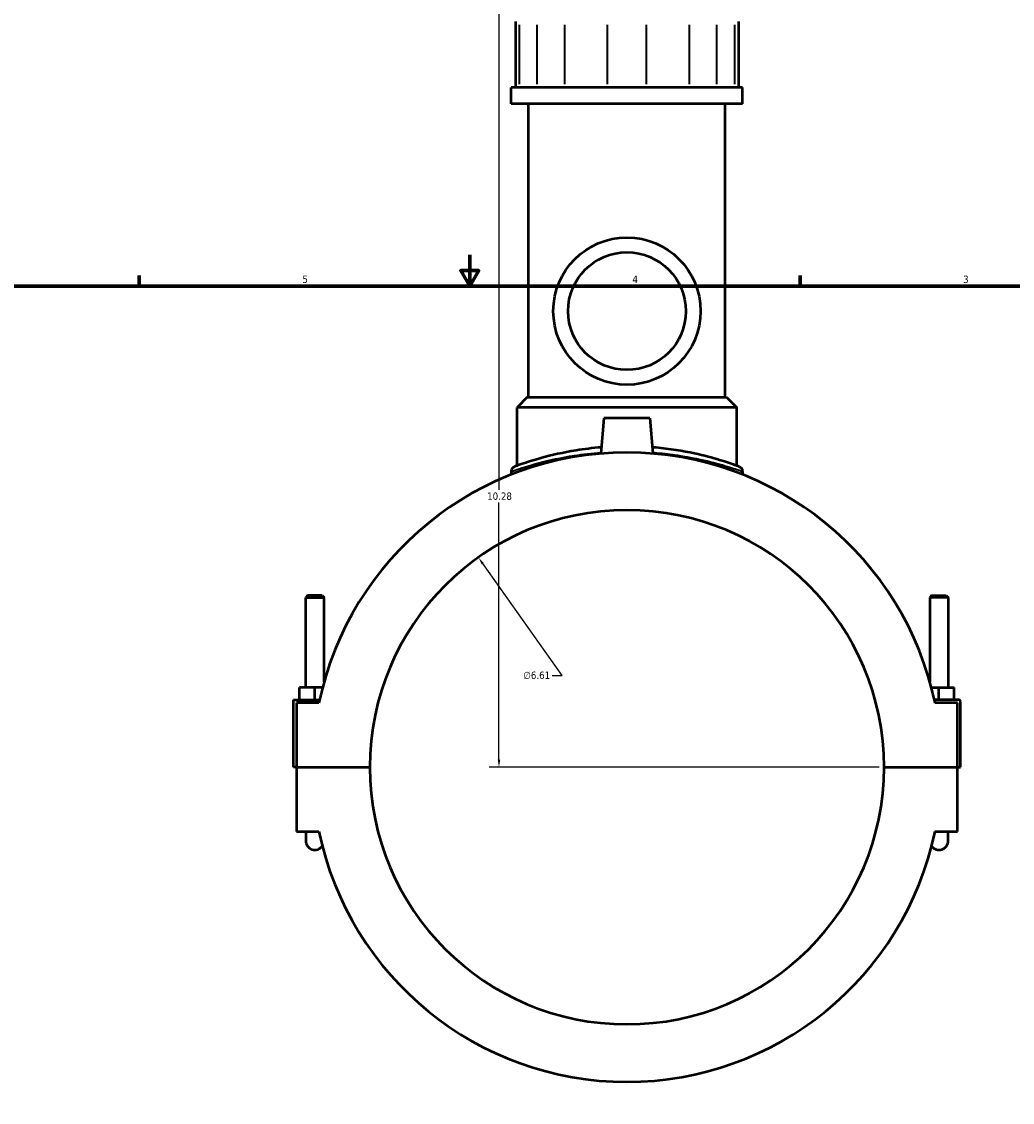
# Model space of a CAD drawing. Header units: inches. Extents: x -1.5 to 49.5, y -2 to 48.7.
# Tile 3 of 8: x 11.2 to 24, y 10.5 to 24.4. Entities that reach past the tile are written whole.
import ezdxf

# ---------------------------------------------------------------- set-up
doc = ezdxf.new("R2010")
doc.units = ezdxf.units.IN
doc.header["$MEASUREMENT"] = 0
for name, color, linetype, lineweight in [('Border (ANSI)', 7, 'Continuous', 70), ('Dimension (ANSI)', 7, 'Continuous', 25), ('Visible (ANSI)', 7, 'Continuous', 50), ('Visible Narrow (ANSI)', 7, 'Continuous', 35)]:
    doc.layers.add(name, color=color, linetype=linetype, lineweight=lineweight)
doc.styles.add('Note Text (ANSI)', font='tahoma.ttf')
doc.dimstyles.new('Default (ANSI)', dxfattribs={"dimtxt": 0.094488, "dimasz": 0.098425, "dimexe": 0.125, "dimexo": 0.0625, "dimgap": 0.031496, "dimtad": 0, "dimtih": 1, "dimtoh": 1, "dimrnd": 1e-08, "dimzin": 4, "dimdsep": 46, "dimtxsty": 'Note Text (ANSI)', "dimcen": 0.09, "dimdle": 0.393701, "dimclrd": 256, "dimclre": 256, "dimclrt": 5, "dimadec": 0, "dimazin": 1, "dimtfac": 1, "dimtofl": 0, "dimtmove": 0, "dimatfit": 3, "dimfxl": 1, "dimtolj": 1, "dimtzin": 4, "dimlwd": -1, "dimlwe": -1, "dimarcsym": 0})

# ---------------------------------------------------------------- blocks, each defined once
blk = doc.blocks.new('Borders Default Border')
at = {"layer": 'Border (ANSI)'}
for p, q in [((12.75, 21), (12.75, 21.134)), ((21.25, 21), (21.25, 21.134))]:
    blk.add_line(p, q, dxfattribs=at)
at = {"layer": 'Border (ANSI)', "flags": 128}
for points in [[(17, 21.4), (17, 21), (16.885, 21.2), (17.115, 21.2), (17, 21)], [(0.5, 1), (0.5, 21), (33.5, 21), (33.5, 1), (0.5, 1)]]:
    blk.add_lwpolyline(points, dxfattribs=at)
at = {"layer": 'Border (ANSI)', "color": 5, "true_color": 0x0000ff, "char_height": 0.0945, "attachment_point": 7, "style": 'Note Text (ANSI)'}
for s, insert in [('5', (14.847, 21.038)), ('4', (19.092, 21.04)), ('3', (23.346, 21.038))]:
    blk.add_mtext(s, dxfattribs=dict(at, insert=insert))
blk = doc.blocks.new('*D8')
at = {"layer": 'Defpoints', "color": 0, "transparency": 16777216}
for p in [(17.111, 17.51), (20.933, 12.112)]:
    blk.add_point(p, dxfattribs=at)
at = {"layer": 'Dimension (ANSI)', "transparency": 16777216}
for p, q in [((18.187, 15.99), (17.168, 17.43)), ((18.06, 15.99), (18.187, 15.99))]:
    blk.add_line(p, q, dxfattribs=at)
blk.add_solid([(17.181, 17.439), (17.154, 17.42), (17.111, 17.51)], dxfattribs=at)
at = {"layer": 'Dimension (ANSI)', "color": 5, "transparency": 16777216, "insert": (17.689, 16.041), "char_height": 0.0945, "attachment_point": 1, "style": 'Note Text (ANSI)'}
blk.add_mtext('\\A1;∅6.61', dxfattribs=at)
blk = doc.blocks.new('*D10')
at = {"layer": 'Defpoints', "color": 0, "transparency": 16777216}
for p in [(17.376, 25.088), (18.47, 25.088), (22.329, 14.811)]:
    blk.add_point(p, dxfattribs=at)
at = {"layer": 'Dimension (ANSI)', "transparency": 16777216}
for p, q in [((18.407, 25.088), (17.251, 25.088)), ((17.376, 24.99), (17.376, 18.377)), ((17.376, 14.909), (17.376, 18.215)), ((22.266, 14.811), (17.251, 14.811))]:
    blk.add_line(p, q, dxfattribs=at)
for points in [[(17.36, 24.99), (17.393, 24.99), (17.376, 25.088)], [(17.36, 14.909), (17.393, 14.909), (17.376, 14.811)]]:
    blk.add_solid(points, dxfattribs=at)
at = {"layer": 'Dimension (ANSI)', "color": 5, "transparency": 16777216, "insert": (17.224, 18.345), "char_height": 0.0945, "attachment_point": 1, "style": 'Note Text (ANSI)'}
blk.add_mtext('\\A1;10.28', dxfattribs=at)

msp = doc.modelspace()

# ---------------------------------------------------------------- linework, layer by layer
at = {"layer": 'Visible (ANSI)'}
for p, q in [((17.588, 24.402), (17.588, 23.555)), ((20.456, 24.402), (20.456, 23.555)), ((20.51, 23.555), (17.534, 23.555)), ((17.534, 23.346), (17.534, 23.555)), ((20.51, 23.346), (20.51, 23.555)), ((20.51, 23.346), (17.534, 23.346)), ((17.757, 19.57), (17.757, 23.346)), ((20.287, 19.57), (20.287, 23.346)), ((17.74, 19.57), (17.608, 19.438)), ((17.74, 19.57), (20.303, 19.57)), ((20.303, 19.57), (20.436, 19.438)), ((20.436, 19.438), (17.608, 19.438)), ((17.608, 18.689), (17.608, 19.438)), ((20.436, 18.689), (20.436, 19.438)), ((18.727, 19.299), (18.687, 18.845)), ((19.317, 19.299), (18.727, 19.299)), ((19.317, 19.299), (19.357, 18.845)), ((17.534, 18.615), (17.534, 18.575)), ((20.51, 18.615), (20.51, 18.575)), ((14.914, 17.018), (14.89, 16.994)), ((14.89, 16.994), (15.126, 16.994)), ((14.89, 15.835), (14.89, 16.994)), ((15.103, 17.018), (14.914, 17.018)), ((15.103, 17.018), (15.126, 16.994)), ((15.126, 15.911), (15.126, 16.994)), ((22.941, 17.018), (22.918, 16.994)), ((23.154, 16.994), (22.918, 16.994)), ((22.918, 16.994), (22.918, 15.911)), ((22.941, 17.018), (23.13, 17.018)), ((23.13, 17.018), (23.154, 16.994)), ((23.154, 16.994), (23.154, 15.835)), ((14.811, 15.677), (14.811, 15.835)), ((15.008, 15.835), (14.811, 15.835)), ((15.106, 15.835), (15.008, 15.835)), ((15.008, 15.677), (15.008, 15.835)), ((22.938, 15.835), (23.036, 15.835)), ((23.036, 15.677), (23.036, 15.835)), ((23.036, 15.835), (23.232, 15.835)), ((23.232, 15.677), (23.232, 15.835)), ((14.732, 15.677), (15.068, 15.677)), ((14.732, 14.813), (14.732, 15.677)), ((15.059, 15.638), (14.772, 15.638)), ((14.772, 15.638), (14.772, 14.813)), ((23.292, 15.677), (22.976, 15.677)), ((23.272, 15.638), (22.984, 15.638)), ((23.272, 14.813), (23.272, 15.638)), ((23.311, 14.813), (23.311, 15.658)), ((14.772, 14.813), (14.732, 14.813)), ((14.772, 14.813), (15.715, 14.813)), ((14.772, 14.809), (14.772, 13.984)), ((15.715, 14.809), (14.772, 14.809)), ((14.89, 14.809), (14.89, 14.813)), ((15.126, 14.809), (15.126, 14.813)), ((22.329, 14.813), (23.272, 14.813)), ((23.272, 14.809), (22.329, 14.809)), ((22.918, 14.813), (22.918, 14.809)), ((23.154, 14.813), (23.154, 14.809)), ((23.272, 14.813), (23.311, 14.813)), ((23.272, 13.984), (23.272, 14.809)), ((14.772, 13.984), (15.059, 13.984)), ((14.89, 13.984), (14.89, 13.866)), ((22.984, 13.984), (23.272, 13.984)), ((23.154, 13.866), (23.154, 13.984))]:
    msp.add_line(p, q, dxfattribs=at)
for radius in [0.947, 0.757]:
    msp.add_circle((19.022, 20.678), radius, dxfattribs=at)
for centre, radius, start, end in [((19.022, 14.811), 4.048, 11.7855, 168.2145), ((17.6, 18.615), 0.0661, 110.4973, 180), ((20.444, 18.615), 0.0661, 0, 69.5027), ((19.022, 14.811), 3.307, 0.0341, 179.9659), ((23.292, 15.658), 0.0197, 0, 90), ((19.022, 14.811), 3.307, 180.0341, 359.9659), ((19.022, 14.811), 4.048, 191.7855, 348.2145), ((15.008, 13.866), 0.118, 180, 323.6924), ((23.036, 13.866), 0.118, 216.3076, 0)]:
    msp.add_arc(centre, radius, start, end, dxfattribs=at)
for points, knots in [([(18.694, 18.925), (18.581, 18.916), (18.471, 18.903), (18.2, 18.859), (18.049, 18.824), (17.785, 18.751), (17.681, 18.715), (17.593, 18.683), (17.577, 18.677), (17.577, 18.677)], [18.088619, 18.088619, 18.088619, 18.088619, 18.967156, 18.967156, 20.408642, 20.408642, 22.065775, 22.065775, 23.008176, 23.008176, 23.008176, 23.008176]), ([(20.467, 18.677), (20.467, 18.677), (20.448, 18.684), (20.369, 18.712), (20.302, 18.736), (20.125, 18.789), (20.015, 18.819), (19.743, 18.878), (19.574, 18.905), (19.38, 18.923), (19.365, 18.924), (19.35, 18.925)], [11.504081, 11.504081, 11.504081, 11.504081, 12.508458, 12.508458, 13.701281, 13.701281, 14.903704, 14.903704, 16.305537, 16.305537, 16.423628, 16.423628, 16.423628, 16.423628])]:
    msp.add_open_spline(points, degree=3, knots=knots, dxfattribs=at)
at = {"layer": 'Visible Narrow (ANSI)'}
for p, q in [((17.639, 23.597), (17.639, 24.359)), ((17.865, 24.359), (17.865, 23.597)), ((18.223, 23.597), (18.223, 24.359)), ((18.769, 24.359), (18.769, 23.597)), ((19.275, 23.597), (19.275, 24.359)), ((19.821, 24.359), (19.821, 23.597)), ((20.179, 23.597), (20.179, 24.359)), ((20.405, 24.359), (20.405, 23.597))]:
    msp.add_line(p, q, dxfattribs=at)
msp.add_arc((20.444, 18.615), 0.0661, 3.4751, 66.0276, dxfattribs=at)
for points, knots in [([(17.534, 18.615), (17.534, 18.615), (17.55, 18.621), (17.641, 18.652), (17.748, 18.688), (18.02, 18.76), (18.175, 18.794), (18.456, 18.837), (18.57, 18.851), (18.688, 18.86)], [-23.008176, -23.008176, -23.008176, -23.008176, -22.065775, -22.065775, -20.408642, -20.408642, -18.967156, -18.967156, -18.078534, -18.078534, -18.078534, -18.078534]), ([(19.356, 18.86), (19.373, 18.858), (19.39, 18.857), (19.591, 18.84), (19.764, 18.812), (20.044, 18.755), (20.158, 18.726), (20.34, 18.673), (20.41, 18.65), (20.491, 18.622), (20.51, 18.615), (20.51, 18.615)], [-16.433713, -16.433713, -16.433713, -16.433713, -16.305537, -16.305537, -14.903704, -14.903704, -13.701281, -13.701281, -12.508458, -12.508458, -11.504081, -11.504081, -11.504081, -11.504081])]:
    msp.add_open_spline(points, degree=3, knots=knots, dxfattribs=at)

# ---------------------------------------------------------------- block references
msp.add_blockref('Borders Default Border', (0, 0))

# ---------------------------------------------------------------- dimensions: what is measured, and where the dimension line sits
at = {"layer": 'Dimension (ANSI)'}
dim = msp.add_linear_dim(base=(17.376, 25.088), p1=(22.329, 14.811), p2=(18.47, 25.088), angle=90, dimstyle='Default (ANSI)', override={"dimgap": 0.031496, "dimdec": 2, "dimtol": 0, "dimlim": 0, "dimtp": 0, "dimtm": 0, "dimtdec": 2, "dimatfit": 1}, dxfattribs=at)
dim.commit()
dim.dimension.update_dxf_attribs({"geometry": '*D10', "text_midpoint": (17.376, 18.296), "dimtype": 160})
dim = msp.add_diameter_dim_2p(p1=(20.933, 12.112), p2=(17.111, 17.51), dimstyle='Default (ANSI)', override={"dimgap": 0.031496, "dimdec": 2, "dimlfac": 1, "dimtol": 0, "dimlim": 0, "dimtp": 0, "dimtm": 0, "dimtdec": 2}, dxfattribs=at)
dim.commit()
dim.dimension.update_dxf_attribs({"geometry": '*D8', "text_midpoint": (17.859, 15.99), "dimtype": 163})

doc.saveas('drawing.dxf')
